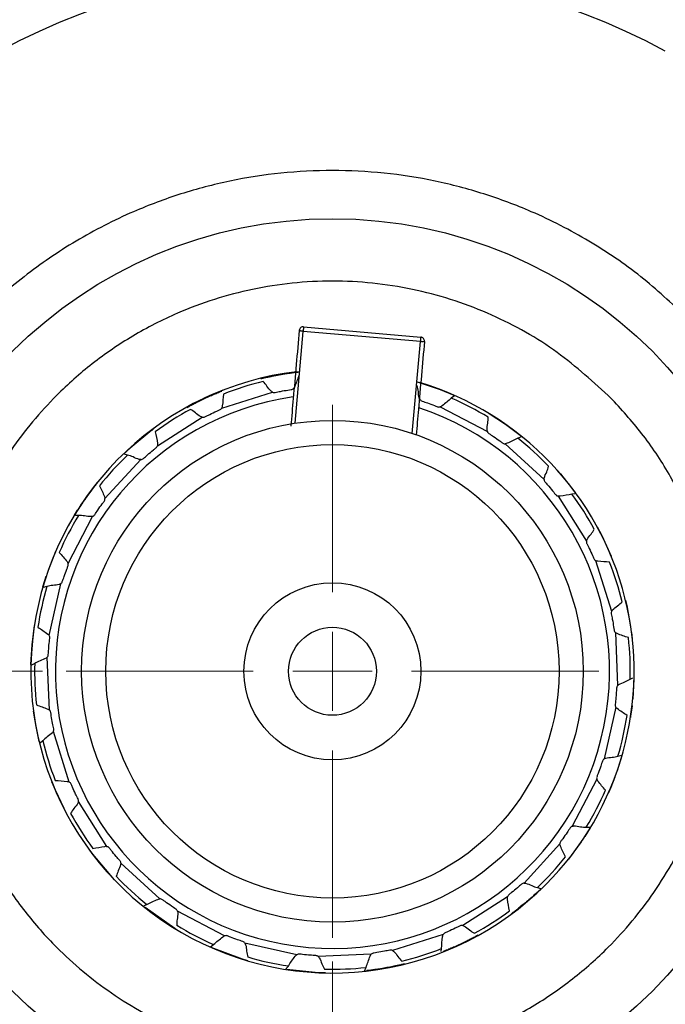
# Model space of a CAD drawing. Header units: inches. Extents: x 0.6 to 16.3, y 0.2 to 11.5.
# Tile 6 of 20: x 3.6 to 4.7, y 5.8 to 7.5. Entities that reach past the tile are written whole.
import ezdxf

# ---------------------------------------------------------------- set-up
doc = ezdxf.new("R2010")
doc.units = ezdxf.units.IN
doc.header["$MEASUREMENT"] = 0
doc.styles.add('SLDTEXTSTYLE0', font='TXT', dxfattribs={"width": 0.75})
doc.dimstyles.new('SLDDIMSTYLE4', dxfattribs={"dimtxt": 0.137795, "dimasz": 0.14, "dimexe": 0, "dimexo": 0.0625, "dimgap": 0.034449, "dimtad": 0, "dimtih": 1, "dimtoh": 1, "dimdec": 1, "dimlfac": 1.5, "dimrnd": 1e-09, "dimzin": 12, "dimdsep": 46, "dimtxsty": 'SLDTEXTSTYLE0', "dimblk1": 'CLOSED', "dimblk2": 'CLOSED', "dimsah": 1, "dimcen": 0.09, "dimadec": 0, "dimazin": 3, "dimtfac": 1, "dimtdec": 1, "dimtofl": 0, "dimtmove": 0, "dimatfit": 3, "dimldrblk": 'CLOSED', "dimfxl": 0, "dimfrac": 2, "dimtolj": 1, "dimtzin": 12, "dimarcsym": 0})
doc.dimstyles.new('SLDDIMSTYLE5', dxfattribs={"dimtxt": 0.137795, "dimasz": 0.14, "dimexe": 0, "dimexo": 0.0625, "dimgap": 0.034449, "dimtad": 0, "dimdec": 1, "dimlfac": 1.5, "dimrnd": 1e-09, "dimzin": 12, "dimdsep": 46, "dimtxsty": 'SLDTEXTSTYLE0', "dimblk1": 'CLOSED', "dimblk2": 'CLOSED', "dimsah": 1, "dimcen": 0.09, "dimadec": 0, "dimazin": 3, "dimtfac": 1, "dimtdec": 1, "dimtmove": 0, "dimatfit": 0, "dimldrblk": 'CLOSED', "dimfxl": 0, "dimfrac": 2, "dimtolj": 1, "dimtzin": 12, "dimarcsym": 0})
doc.dimstyles.new('SLDDIMSTYLE6', dxfattribs={"dimtxt": 0.137795, "dimasz": 0.14, "dimexe": 0, "dimexo": 0.0625, "dimgap": 0.034449, "dimtad": 0, "dimtih": 1, "dimtoh": 1, "dimdec": 1, "dimlfac": 1.5, "dimrnd": 1e-09, "dimzin": 12, "dimdsep": 46, "dimtxsty": 'SLDTEXTSTYLE0', "dimblk1": 'CLOSED', "dimblk2": 'CLOSED', "dimsah": 1, "dimcen": 0.09, "dimadec": 0, "dimazin": 3, "dimtfac": 1, "dimtofl": 0, "dimtmove": 0, "dimatfit": 3, "dimldrblk": 'CLOSED', "dimfxl": 0, "dimfrac": 2, "dimtolj": 1, "dimtzin": 12, "dimarcsym": 0})

# ---------------------------------------------------------------- blocks, each defined once
blk = doc.blocks.new('_Closed')
at = {"color": 0, "linetype": 'ByBlock', "lineweight": -2}
for p, q in [((-1, 0.166667), (0, 0)), ((-1, 0.166667), (-1, -0.166667)), ((0, 0), (-1, -0.166667)), ((0, 0), (-1, 0))]:
    blk.add_line(p, q, dxfattribs=at)
blk = doc.blocks.new('_D_6')
at = {"color": 7, "linetype": 'Continuous', "lineweight": 0}
for p, q in [((4.1181, 8.427), (1.1987, 8.427)), ((1.238, 8.427), (1.238, 6.7686)), ((1.0853, 6.7406), (1.0433, 6.7406)), ((1.0433, 6.7406), (1.0433, 6.5218)), ((1.3908, 6.7406), (1.4327, 6.7406)), ((1.4327, 6.7406), (1.4327, 6.5218)), ((1.0433, 6.5218), (1.0853, 6.5218)), ((1.4327, 6.5218), (1.3908, 6.5218)), ((1.238, 3.5573), (1.238, 6.3157)), ((3.7442, 3.5573), (1.1987, 3.5573))]:
    blk.add_line(p, q, dxfattribs=at)
at = {"color": 7, "linetype": 'Continuous', "lineweight": 18, "xscale": 0.14, "yscale": 0.14}
for p, rotation in [((1.238, 8.427), 90.0000000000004), ((1.238, 3.5573), 270.0000000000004)]:
    blk.add_blockref('_Closed', p, dxfattribs=dict(at, rotation=rotation))
at = {"color": 7, "linetype": 'Continuous', "lineweight": 18, "char_height": 0.1378, "attachment_point": 1, "style": 'SLDTEXTSTYLE0'}
for s, insert in [('186', (1.0853, 6.6995)), ('7.3', (1.1108, 6.4933))]:
    blk.add_mtext(s, dxfattribs=dict(at, insert=insert))
blk = doc.blocks.new('_D_7')
at = {"color": 7, "linetype": 'Continuous', "lineweight": 0}
for p, q in [((4.1575, 5.8928), (4.1575, 3.25)), ((4.9908, 3.7986), (4.9908, 3.25)), ((4.487, 3.4878), (4.4451, 3.4878)), ((4.4451, 3.4878), (4.4451, 3.2691)), ((4.6907, 3.4878), (4.7327, 3.4878)), ((4.7327, 3.4878), (4.7327, 3.2691)), ((4.1575, 3.2894), (3.9075, 3.2894)), ((4.9908, 3.2894), (5.2408, 3.2894)), ((4.4451, 3.2691), (4.487, 3.2691)), ((4.7327, 3.2691), (4.6907, 3.2691))]:
    blk.add_line(p, q, dxfattribs=at)
at = {"color": 7, "linetype": 'Continuous', "lineweight": 18, "xscale": 0.14, "yscale": 0.14}
blk.add_blockref('_Closed', (4.1575, 3.2894, 0.0387), dxfattribs=at)
at = {"color": 7, "linetype": 'Continuous', "lineweight": 18, "xscale": 0.14, "yscale": 0.14, "rotation": 180.0000000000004}
blk.add_blockref('_Closed', (4.9908, 3.2894, 0.0387), dxfattribs=at)
at = {"color": 7, "linetype": 'Continuous', "lineweight": 18, "char_height": 0.1378, "attachment_point": 1, "style": 'SLDTEXTSTYLE0'}
for s, insert in [('32', (4.487, 3.4467)), ('1.3', (4.4616, 3.2405))]:
    blk.add_mtext(s, dxfattribs=dict(at, insert=insert))
blk = doc.blocks.new('_D_10')
at = {"color": 7, "linetype": 'Continuous', "lineweight": 0}
for p, q in [((3.6767, 6.3737), (1.6711, 6.3737)), ((1.7105, 6.3737), (1.7105, 4.5087)), ((1.5578, 4.4807), (1.5158, 4.4807)), ((1.5158, 4.4807), (1.5158, 4.2619)), ((1.8632, 4.4807), (1.9052, 4.4807)), ((1.9052, 4.4807), (1.9052, 4.2619)), ((1.5158, 4.2619), (1.5578, 4.2619)), ((1.9052, 4.2619), (1.8632, 4.2619)), ((1.7105, 3.5573), (1.7105, 4.0558)), ((2.912, 3.5573), (1.6711, 3.5573))]:
    blk.add_line(p, q, dxfattribs=at)
at = {"color": 7, "linetype": 'Continuous', "lineweight": 18, "xscale": 0.14, "yscale": 0.14}
for p, rotation in [((1.7105, 6.3737, 0.0387), 90.0000000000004), ((1.7105, 3.5573, 0.0387), 270.0000000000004)]:
    blk.add_blockref('_Closed', p, dxfattribs=dict(at, rotation=rotation))
at = {"color": 7, "linetype": 'Continuous', "lineweight": 18, "char_height": 0.1378, "attachment_point": 1, "style": 'SLDTEXTSTYLE0'}
for s, insert in [('107', (1.5578, 4.4396)), ('4.2', (1.5832, 4.2334))]:
    blk.add_mtext(s, dxfattribs=dict(at, insert=insert))
blk = doc.blocks.new('SW_CENTERMARKSYMBOL_0')
at = {"color": 0, "linetype": 'Continuous', "lineweight": 18}
for p, q in [((0, 0.1312), (0, 0.4415)), ((0, 0), (0, 0.0656)), ((-0.1312, 0), (-0.4415, 0)), ((0, 0), (-0.0656, 0)), ((0, 0), (0, -0.0656)), ((0, 0), (0.0656, 0)), ((0.1312, 0), (0.4415, 0)), ((0, -0.1312), (0, -0.4415))]:
    blk.add_line(p, q, dxfattribs=at)

msp = doc.modelspace()

# ---------------------------------------------------------------- linework, layer by layer
at = {"color": 8, "linetype": 'Continuous', "lineweight": 25}
for p, q in [((4.0956, 6.7849), (4.109, 6.9371)), ((4.2899, 6.7679), (4.3032, 6.9201))]:
    msp.add_line(p, q, dxfattribs=at)
at = {"color": 7, "linetype": 'Continuous', "lineweight": 25}
for p, q in [((4.3032, 6.9201), (4.109, 6.9371)), ((4.1096, 6.9447), (4.3039, 6.9277)), ((3.974, 6.81), (4.0579, 6.8364)), ((4.3597, 6.8302), (4.3545, 6.8265)), ((4.3363, 6.812), (4.4143, 6.7713)), ((3.8673, 6.7476), (3.9415, 6.7949)), ((4.471, 6.7623), (4.465, 6.7601)), ((4.4436, 6.7508), (4.5085, 6.6913)), ((3.7804, 6.6598), (3.8399, 6.7246)), ((3.8178, 6.7321), (3.8129, 6.7334)), ((3.7403, 6.6491), (3.7673, 6.6862)), ((4.5315, 6.6639), (4.5787, 6.5896)), ((4.5593, 6.6678), (4.5545, 6.6673)), ((3.7192, 6.5524), (3.7599, 6.6304)), ((3.7299, 6.6327), (3.7349, 6.6406)), ((3.7366, 6.6319), (3.7313, 6.6319)), ((3.6866, 6.5413), (3.699, 6.5728)), ((4.5938, 6.5572), (4.6202, 6.4733)), ((3.6776, 6.5136), (3.683, 6.5311)), ((3.6841, 6.5142), (3.6779, 6.5125)), ((3.6879, 6.4329), (3.707, 6.5188)), ((3.6595, 6.4174), (3.6634, 6.4497)), ((4.6265, 6.438), (4.6303, 6.3501)), ((4.6533, 6.4378), (4.6545, 6.4274)), ((3.6577, 6.3847), (3.6595, 6.4174)), ((3.6886, 6.3093), (3.6848, 6.3972)), ((3.6639, 6.3868), (3.6583, 6.3837)), ((4.6512, 6.3605), (4.6556, 6.363)), ((4.6271, 6.3145), (4.6081, 6.2286)), ((3.7212, 6.1901), (3.6948, 6.2741)), ((3.6773, 6.2586), (3.6737, 6.2551)), ((4.6374, 6.2335), (4.6295, 6.2088)), ((4.6309, 6.2332), (4.6371, 6.2348)), ((4.5958, 6.1949), (4.5551, 6.1169)), ((3.7836, 6.0835), (3.7363, 6.1577)), ((4.5849, 6.1144), (4.5757, 6.0998)), ((4.5784, 6.1154), (4.5856, 6.1154)), ((4.5346, 6.0876), (4.4751, 6.0227)), ((3.8714, 5.9966), (3.8066, 6.056)), ((4.4973, 6.0153), (4.5025, 6.0138)), ((4.5036, 6.0129), (4.4976, 6.0072)), ((4.4477, 5.9997), (4.3735, 5.9525)), ((3.8454, 5.9855), (3.85, 5.9872)), ((3.9788, 5.9354), (3.9007, 5.976)), ((4.341, 5.9374), (4.2571, 5.9109)), ((3.9553, 5.9171), (3.9605, 5.9208)), ((4.0983, 5.9041), (4.0124, 5.9231)), ((4.3376, 5.9092), (4.3384, 5.9142)), ((4.2219, 5.9047), (4.134, 5.9009)), ((4.0803, 5.8804), (4.0844, 5.8853)), ((4.2106, 5.8772), (4.2133, 5.883))]:
    msp.add_line(p, q, dxfattribs=at)
at = {"color": 7, "linetype": 'Continuous', "lineweight": 25, "flags": 128}
for points in [[(4.0392, 6.8594), (4.0937, 6.8695), (4.1026, 6.8706)], [(4.2979, 6.8535), (4.3359, 6.8407), (4.359, 6.8312)], [(4.4173, 6.8008), (4.4444, 6.7831), (4.471, 6.7631)], [(3.8188, 6.7414), (3.819, 6.7415), (3.8614, 6.7765)], [(4.5193, 6.7187), (4.5356, 6.7007), (4.56, 6.6701)], [(4.5963, 6.6133), (4.6039, 6.5986), (4.6195, 6.5647)], [(4.6433, 6.4917), (4.6453, 6.483), (4.6519, 6.4479)], [(4.6573, 6.3621), (4.6573, 6.3607), (4.6553, 6.3277)], [(4.6542, 6.3167), (4.6519, 6.2994), (4.6516, 6.2973)], [(3.6713, 6.2576), (3.6639, 6.2946), (3.662, 6.3076)], [(3.7178, 6.1357), (3.6981, 6.1766), (3.6924, 6.1903)], [(4.6256, 6.1982), (4.6188, 6.181), (4.6151, 6.1724)], [(4.5698, 6.0909), (4.5579, 6.0743), (4.5489, 6.0626)], [(3.7961, 6.0283), (3.76, 6.0705), (3.7539, 6.0787)], [(4.4901, 6.0004), (4.4728, 5.9857), (4.4536, 5.9708)], [(3.8977, 5.9465), (3.8964, 5.9474), (3.8468, 5.982)], [(4.3988, 5.9359), (4.3686, 5.9205), (4.341, 5.9087)], [(4.0171, 5.8939), (4.0082, 5.8966), (3.9564, 5.916)], [(4.1461, 5.8739), (4.1291, 5.8746), (4.0819, 5.8795)], [(4.2771, 5.8883), (4.2517, 5.8827), (4.2125, 5.8768)]]:
    msp.add_lwpolyline(points, dxfattribs=at)
at = {"color": 7, "linetype": 'Continuous', "lineweight": 25}
for radius in [1.9709, 0.75, 0.4158, 0.3758, 0.1467, 0.0729]:
    msp.add_circle((4.1575, 6.3737), radius, dxfattribs=at)
for radius, start, end in [(1.1667, 61.7708, 118.2292), (0.5, 96.8368, 315), (0.4938, 103.4707, 111.4894), (0.4999, 111.3208, 118.7279), (0.5, 315, 73.1492), (0.4593, 98.1638, 71.8649), (0.4938, 58.4707, 66.4894), (0.4938, 118.4707, 126.4894), (0.4938, 43.4707, 51.4894), (0.4938, 133.4707, 141.4894), (0.4938, 28.4707, 36.4894), (0.4938, 148.4707, 156.4894), (0.4938, 13.4707, 21.4894), (0.4938, 163.4707, 171.4894), (0.4938, 358.4707, 6.4894), (0.4938, 178.4707, 186.4894), (0.4938, 343.4707, 351.4894), (0.4938, 193.4707, 201.4894), (0.4938, 328.4707, 336.4894), (0.4938, 208.4707, 216.4894), (0.4938, 313.4707, 321.4894), (0.4938, 223.4707, 231.4894), (0.4938, 298.4707, 306.4894), (0.4938, 238.4707, 246.4894), (0.4938, 283.4707, 291.4894), (0.4938, 253.4707, 261.4894), (0.4938, 268.4707, 276.4894)]:
    msp.add_arc((4.1575, 6.3737), radius, start, end, dxfattribs=at)
for points, knots in [([(2.5774, 6.3737), (2.5784, 6.414), (2.5803, 6.4937), (2.5959, 6.6162), (2.6207, 6.7375), (2.656, 6.8584), (2.6974, 6.9685), (2.7437, 7.0697), (2.7926, 7.1606), (2.8447, 7.2447), (2.9016, 7.3256), (2.966, 7.4064), (3.0321, 7.479), (3.0962, 7.5414), (3.1545, 7.5929), (3.215, 7.6412), (3.2747, 7.684), (3.3315, 7.7209), (3.3843, 7.752), (3.4369, 7.7803), (3.4921, 7.8071), (3.5604, 7.8368), (3.6455, 7.8685), (3.7444, 7.898), (3.849, 7.9217), (3.9527, 7.9379), (4.0555, 7.9473), (4.1559, 7.9503), (4.2564, 7.9472), (4.3592, 7.9376), (4.4606, 7.9216), (4.5623, 7.8989), (4.6615, 7.87), (4.7639, 7.8326), (4.8621, 7.7888), (4.9533, 7.7398), (5.0185, 7.6992), (5.0638, 7.6681), (5.0944, 7.6459), (5.1261, 7.6218), (5.1555, 7.598), (5.1835, 7.5743), (5.2108, 7.5501), (5.2408, 7.5221), (5.2766, 7.4868), (5.3126, 7.4486), (5.3444, 7.4125), (5.3682, 7.3841), (5.3909, 7.3558), (5.4152, 7.324), (5.4404, 7.2891), (5.4644, 7.2541), (5.4896, 7.2151), (5.5162, 7.1713), (5.543, 7.1234), (5.568, 7.0751), (5.5913, 7.0263), (5.6156, 6.971), (5.6413, 6.9055), (5.6682, 6.8261), (5.6943, 6.732), (5.7118, 6.6487), (5.7218, 6.5849), (5.726, 6.5527), (5.7295, 6.5216), (5.7327, 6.4879), (5.7354, 6.448), (5.7369, 6.4106), (5.7376, 6.3675), (5.7369, 6.3176), (5.7339, 6.2608), (5.7299, 6.2173), (5.7264, 6.187), (5.724, 6.1689), (5.7214, 6.15), (5.7183, 6.1304), (5.715, 6.1102), (5.7111, 6.0893), (5.7073, 6.0695), (5.7024, 6.0464), (5.6954, 6.0157), (5.6842, 5.9713), (5.6704, 5.9232), (5.6555, 5.8773), (5.642, 5.8392), (5.6288, 5.8047), (5.6051, 5.7462), (5.5677, 5.6652), (5.5128, 5.5657), (5.4668, 5.4942), (5.433, 5.4463), (5.4118, 5.4175), (5.3886, 5.3875), (5.3633, 5.3564), (5.3359, 5.3244), (5.3063, 5.2916), (5.2724, 5.2562), (5.2374, 5.2218), (5.2045, 5.1916), (5.1797, 5.1699), (5.1549, 5.149), (5.1279, 5.1271), (5.0959, 5.1027), (5.0656, 5.0807), (5.0348, 5.0594), (4.9997, 5.0365), (4.9561, 5.0099), (4.9019, 4.9795), (4.8365, 4.9465), (4.7562, 4.9109), (4.6681, 4.8779), (4.58, 4.8512), (4.5015, 4.8318), (4.4252, 4.8167), (4.3442, 4.8048), (4.2541, 4.7964), (4.1796, 4.7938), (4.1247, 4.7943), (4.0936, 4.7952), (4.0669, 4.7965), (4.0408, 4.7981), (4.021, 4.7997), (4.0077, 4.8009), (4.0042, 4.8012), (4.0032, 4.8013), (4.0028, 4.8014), (4.0027, 4.8014), (4.0027, 4.8014), (4.0027, 4.8014), (3.975, 4.8041), (3.9238, 4.8104), (3.8588, 4.8217), (3.8045, 4.8333), (3.7542, 4.8457), (3.7077, 4.8589), (3.6686, 4.8713), (3.6405, 4.8808), (3.6163, 4.8895), (3.5918, 4.8987), (3.5726, 4.9063), (3.5488, 4.916), (3.5189, 4.9288), (3.4766, 4.9481), (3.4307, 4.971), (3.3856, 4.9954), (3.3413, 5.021), (3.3029, 5.045), (3.2714, 5.0659), (3.2421, 5.0861), (3.2061, 5.1121), (3.1651, 5.144), (3.1256, 5.1769), (3.0927, 5.2061), (3.065, 5.232), (3.0302, 5.2661), (2.9806, 5.3181), (2.9213, 5.3882), (2.8679, 5.46), (2.8235, 5.5265), (2.7823, 5.5947), (2.7389, 5.676), (2.7016, 5.7579), (2.673, 5.8314), (2.6529, 5.8902), (2.6359, 5.9465), (2.6208, 6.0045), (2.6098, 6.0546), (2.602, 6.0963), (2.596, 6.1316), (2.5901, 6.1732), (2.5849, 6.2183), (2.5813, 6.2621), (2.5791, 6.2999), (2.5779, 6.3324), (2.5775, 6.3549), (2.5774, 6.3682), (2.5774, 6.3721), (2.5774, 6.3733), (2.5774, 6.3737)], [0, 0, 0, 0, 0.012193, 0.024121, 0.037284, 0.049615, 0.062185, 0.072849, 0.083252, 0.093395, 0.102764, 0.113172, 0.124624, 0.132428, 0.140235, 0.148144, 0.155854, 0.162457, 0.168604, 0.174392, 0.180532, 0.187162, 0.19692, 0.207981, 0.218382, 0.229318, 0.239723, 0.249597, 0.259694, 0.270101, 0.280819, 0.290725, 0.301626, 0.312031, 0.323702, 0.334131, 0.343313, 0.34693, 0.350745, 0.354759, 0.358971, 0.362191, 0.36587, 0.370009, 0.374606, 0.381063, 0.385902, 0.389124, 0.392288, 0.396884, 0.401227, 0.405315, 0.409705, 0.415281, 0.420814, 0.426305, 0.431753, 0.43716, 0.444584, 0.453033, 0.462509, 0.47411, 0.478764, 0.482041, 0.483941, 0.488216, 0.492279, 0.496055, 0.499542, 0.505307, 0.511136, 0.51675, 0.518523, 0.520369, 0.52229, 0.524285, 0.526353, 0.528496, 0.530713, 0.532456, 0.535637, 0.540255, 0.546308, 0.550757, 0.554843, 0.558565, 0.561924, 0.573933, 0.585545, 0.596249, 0.59965, 0.603262, 0.607086, 0.611122, 0.61537, 0.619831, 0.624503, 0.630184, 0.634687, 0.63801, 0.640155, 0.644488, 0.648543, 0.65232, 0.65582, 0.659858, 0.66501, 0.671277, 0.678658, 0.687153, 0.697835, 0.707113, 0.714989, 0.722282, 0.730627, 0.739747, 0.749643, 0.753184, 0.756354, 0.759048, 0.761266, 0.764275, 0.765066, 0.765283, 0.765347, 0.765381, 0.765383, 0.765384, 0.765385, 0.765385, 0.773799, 0.780973, 0.785369, 0.790585, 0.796629, 0.799994, 0.803, 0.805595, 0.807778, 0.810911, 0.81186, 0.815558, 0.820744, 0.82592, 0.831086, 0.836243, 0.841389, 0.844791, 0.847683, 0.852159, 0.85822, 0.863378, 0.86772, 0.871545, 0.874853, 0.882448, 0.893258, 0.902612, 0.909514, 0.917439, 0.92672, 0.937357, 0.944653, 0.950578, 0.956157, 0.96243, 0.968703, 0.971678, 0.975281, 0.979517, 0.984386, 0.989013, 0.992833, 0.995842, 0.998834, 0.999645, 0.99988, 1, 1, 1, 1]), ([(5.1444, 7.3904), (5.1041, 7.4276), (5.0183, 7.5069), (4.8683, 7.605), (4.7018, 7.6877), (4.5256, 7.7474), (4.3431, 7.7837), (4.1575, 7.7958), (3.9719, 7.7837), (3.7894, 7.7474), (3.6132, 7.6876), (3.4467, 7.6051), (3.2947, 7.5054), (3.2072, 7.4244), (3.1651, 7.3855)], [0, 0, 0, 0, 0.075009, 0.159671, 0.244333, 0.328995, 0.413657, 0.498319, 0.582981, 0.667643, 0.752305, 0.836968, 0.92163, 1, 1, 1, 1]), ([(4.7444, 6.9606), (4.7674, 6.9359), (4.8142, 6.8857), (4.8727, 6.799), (4.9178, 6.7112), (4.95, 6.6252), (4.9714, 6.5435), (4.9846, 6.4593), (4.989, 6.3737), (4.9846, 6.288), (4.9714, 6.2039), (4.95, 6.1221), (4.9178, 6.0361), (4.8728, 5.9482), (4.8138, 5.862), (4.7459, 5.7853), (4.6691, 5.7174), (4.5829, 5.6584), (4.495, 5.6134), (4.4091, 5.5812), (4.3273, 5.5598), (4.2432, 5.5466), (4.1575, 5.5422), (4.0719, 5.5466), (3.9877, 5.5598), (3.9059, 5.5812), (3.82, 5.6134), (3.7321, 5.6584), (3.6459, 5.7174), (3.5692, 5.7853), (3.5013, 5.862), (3.4422, 5.9482), (3.3972, 6.0361), (3.3651, 6.1221), (3.3436, 6.2039), (3.3304, 6.288), (3.3261, 6.3737), (3.3304, 6.4593), (3.3436, 6.5435), (3.3651, 6.6252), (3.3972, 6.7112), (3.4422, 6.7991), (3.5013, 6.8853), (3.5692, 6.962), (3.6459, 7.0299), (3.7321, 7.089), (3.82, 7.1339), (3.9059, 7.1661), (3.9877, 7.1876), (4.0719, 7.2007), (4.1575, 7.2051), (4.2432, 7.2007), (4.3273, 7.1876), (4.4091, 7.1661), (4.4951, 7.134), (4.5828, 7.0889), (4.6695, 7.0303), (4.7197, 6.9836), (4.7444, 6.9606)], [0, 0, 0, 0, 0.019408, 0.039416, 0.059988, 0.076068, 0.092152, 0.108574, 0.125, 0.141423, 0.157848, 0.173929, 0.190012, 0.210582, 0.230591, 0.25, 0.269406, 0.289416, 0.309988, 0.326068, 0.342152, 0.358574, 0.375, 0.391423, 0.407848, 0.423929, 0.440012, 0.460582, 0.480591, 0.5, 0.519406, 0.539416, 0.559988, 0.576068, 0.592152, 0.608574, 0.625, 0.641423, 0.657848, 0.673929, 0.690012, 0.710582, 0.730591, 0.75, 0.769406, 0.789416, 0.809988, 0.826068, 0.842152, 0.858574, 0.875, 0.891423, 0.907848, 0.923929, 0.940012, 0.960582, 0.980593, 1, 1, 1, 1]), ([(4.6148, 6.8309), (4.6327, 6.8117), (4.6691, 6.7726), (4.7147, 6.705), (4.7499, 6.6367), (4.7749, 6.5697), (4.7916, 6.506), (4.8019, 6.4404), (4.8065, 6.3515), (4.7973, 6.2628), (4.7749, 6.1777), (4.745, 6.0977), (4.6948, 6.007), (4.6257, 5.924), (4.5561, 5.8624), (4.489, 5.8164), (4.4205, 5.7813), (4.3535, 5.7563), (4.2898, 5.7395), (4.2242, 5.7293), (4.1354, 5.7247), (4.0467, 5.7339), (3.9615, 5.7563), (3.8815, 5.7862), (3.7908, 5.8363), (3.7078, 5.9054), (3.6462, 5.975), (3.6002, 6.0422), (3.5652, 6.1107), (3.5401, 6.1777), (3.5234, 6.2414), (3.5131, 6.3069), (3.5086, 6.3958), (3.5177, 6.4845), (3.5401, 6.5697), (3.57, 6.6497), (3.6202, 6.7403), (3.6893, 6.8234), (3.7589, 6.885), (3.8261, 6.931), (3.8945, 6.966), (3.9615, 6.9911), (4.0252, 7.0078), (4.0908, 7.0181), (4.1797, 7.0226), (4.2683, 7.0134), (4.3535, 6.9911), (4.4334, 6.961), (4.5249, 6.9117), (4.5854, 6.8573), (4.6148, 6.8309)], [0, 0, 0, 0, 0.019414, 0.039433, 0.06001, 0.0761, 0.092186, 0.108618, 0.125047, 0.157864, 0.173953, 0.190039, 0.220892, 0.25, 0.269416, 0.289433, 0.31001, 0.3261, 0.342186, 0.358618, 0.375047, 0.407864, 0.423953, 0.440039, 0.470892, 0.5, 0.519416, 0.539433, 0.56001, 0.5761, 0.592186, 0.608618, 0.625047, 0.657864, 0.673953, 0.690039, 0.720892, 0.75, 0.769416, 0.789433, 0.81001, 0.8261, 0.842186, 0.858618, 0.875047, 0.907864, 0.923953, 0.940039, 0.970892, 1, 1, 1, 1]), ([(4.1024, 6.9387), (4.1008, 6.9197), (4.0974, 6.8811), (4.0926, 6.8274), (4.0898, 6.7953), (4.0885, 6.7802)], [0, 0, 0, 0, 0.3397325, 0.691585, 1, 1, 1, 1]), ([(4.31, 6.9204), (4.3083, 6.9015), (4.3049, 6.8628), (4.3003, 6.8104), (4.2976, 6.7795), (4.2964, 6.7656)], [0, 0, 0, 0, 0.348246, 0.708917, 1, 1, 1, 1]), ([(4.0382, 6.8585), (4.0386, 6.8586), (4.0396, 6.8589), (4.0444, 6.86), (4.0482, 6.8609), (4.0504, 6.8614), (4.0519, 6.8617), (4.0543, 6.8622), (4.0558, 6.8625), (4.0584, 6.8631), (4.0673, 6.8648), (4.0766, 6.8665), (4.0852, 6.8677), (4.0875, 6.8681), (4.0893, 6.8683), (4.0929, 6.8688), (4.0963, 6.8692), (4.0991, 6.8696), (4.1006, 6.8697)], [0, 0, 0, 0, 0.173338, 0.34648, 0.410626, 0.454363, 0.498288, 0.512554, 0.520948, 0.529424, 0.557956, 0.671948, 0.691388, 0.700594, 0.714053, 0.740349, 0.864485, 1, 1, 1, 1]), ([(4.0579, 6.8364), (4.0572, 6.8369), (4.0534, 6.8395), (4.0494, 6.8465), (4.0447, 6.8515), (4.0425, 6.8539)], [0, 0, 0, 0, 0.11612, 0.579869, 1, 1, 1, 1]), ([(4.1017, 6.8643), (4.0997, 6.8581), (4.0973, 6.8509), (4.0941, 6.8437), (4.0933, 6.8428), (4.0932, 6.8426)], [0, 0, 0, 0, 0.846139, 0.969783, 1, 1, 1, 1]), ([(3.9168, 6.8111), (3.9172, 6.8114), (3.918, 6.8118), (3.9224, 6.8142), (3.9259, 6.816), (3.9279, 6.8171), (3.9292, 6.8177), (3.9313, 6.8188), (3.9327, 6.8195), (3.9351, 6.8207), (3.9432, 6.8247), (3.9518, 6.8287), (3.9598, 6.8322), (3.9619, 6.8331), (3.9636, 6.8338), (3.9669, 6.8352), (3.9701, 6.8365), (3.9727, 6.8375), (3.9741, 6.8381)], [0, 0, 0, 0, 0.173338, 0.34648, 0.410626, 0.454363, 0.498288, 0.512554, 0.520948, 0.529424, 0.557956, 0.671948, 0.691388, 0.700594, 0.714053, 0.740349, 0.864485, 1, 1, 1, 1]), ([(4.0579, 6.8364), (4.0586, 6.8361), (4.06, 6.8356), (4.0647, 6.8361), (4.0724, 6.838), (4.0814, 6.8395), (4.088, 6.8403), (4.0914, 6.841), (4.0926, 6.8421), (4.0932, 6.8426)], [0, 0, 0, 0, 0.061971, 0.124045, 0.376428, 0.724814, 0.870538, 0.936553, 1, 1, 1, 1]), ([(4.3026, 6.8242), (4.3022, 6.825), (4.3003, 6.8291), (4.3003, 6.8372), (4.2988, 6.8439), (4.298, 6.8471)], [0, 0, 0, 0, 0.1161204, 0.5798694, 1, 1, 1, 1]), ([(3.9766, 6.8332), (3.9762, 6.8266), (3.9758, 6.8191), (3.9746, 6.8113), (3.9741, 6.8102), (3.974, 6.81)], [0, 0, 0, 0, 0.846139, 0.969783, 1, 1, 1, 1]), ([(4.3026, 6.8242), (4.3031, 6.8236), (4.304, 6.8224), (4.3083, 6.8206), (4.3159, 6.8183), (4.3245, 6.8151), (4.3307, 6.8125), (4.3339, 6.8115), (4.3355, 6.8118), (4.3363, 6.812)], [0, 0, 0, 0, 0.061971, 0.124045, 0.376428, 0.724814, 0.870538, 0.936553, 1, 1, 1, 1]), ([(4.3545, 6.8265), (4.3496, 6.8221), (4.344, 6.8171), (4.3376, 6.8124), (4.3365, 6.812), (4.3363, 6.812)], [0, 0, 0, 0, 0.846139, 0.969783, 1, 1, 1, 1]), ([(3.9415, 6.7949), (3.9407, 6.7952), (3.9364, 6.7967), (3.9307, 6.8024), (3.9249, 6.806), (3.9221, 6.8078)], [0, 0, 0, 0, 0.11612, 0.579869, 1, 1, 1, 1]), ([(3.9415, 6.7949), (3.9423, 6.7948), (3.9438, 6.7946), (3.9481, 6.7963), (3.9551, 6.8001), (3.9634, 6.8039), (3.9696, 6.8065), (3.9727, 6.808), (3.9736, 6.8093), (3.974, 6.81)], [0, 0, 0, 0, 0.061971, 0.124045, 0.376428, 0.724814, 0.870538, 0.936553, 1, 1, 1, 1]), ([(4.4143, 6.7713), (4.4141, 6.7722), (4.4133, 6.7767), (4.4154, 6.7844), (4.4156, 6.7913), (4.4158, 6.7946)], [0, 0, 0, 0, 0.11612, 0.579869, 1, 1, 1, 1]), ([(3.8143, 6.7364), (3.8153, 6.7373), (3.8167, 6.7387), (3.8193, 6.741), (3.8209, 6.7425), (3.822, 6.7435), (3.8238, 6.7451), (3.825, 6.7462), (3.827, 6.748), (3.8338, 6.7539), (3.841, 6.76), (3.8479, 6.7654), (3.8496, 6.7668), (3.8511, 6.768), (3.8539, 6.7701), (3.8567, 6.7722), (3.859, 6.7739), (3.8601, 6.7748)], [0, 0, 0, 0, 0.170338, 0.251773, 0.307298, 0.363062, 0.381173, 0.39183, 0.402591, 0.438812, 0.583528, 0.608209, 0.619896, 0.636982, 0.670365, 0.82796, 1, 1, 1, 1]), ([(3.8638, 6.7707), (3.8652, 6.7643), (3.8667, 6.7569), (3.8676, 6.749), (3.8674, 6.7478), (3.8673, 6.7476)], [0, 0, 0, 0, 0.846139, 0.969783, 1, 1, 1, 1]), ([(4.4143, 6.7713), (4.4146, 6.7706), (4.4152, 6.7692), (4.4189, 6.7663), (4.4256, 6.7622), (4.433, 6.7569), (4.4384, 6.7528), (4.4412, 6.7509), (4.4428, 6.7508), (4.4436, 6.7508)], [0, 0, 0, 0, 0.061971, 0.124045, 0.376428, 0.724814, 0.870538, 0.936553, 1, 1, 1, 1]), ([(4.465, 6.7601), (4.4591, 6.7571), (4.4524, 6.7537), (4.445, 6.7508), (4.4438, 6.7508), (4.4436, 6.7508)], [0, 0, 0, 0, 0.846139, 0.969783, 1, 1, 1, 1]), ([(3.8399, 6.7246), (3.8406, 6.7247), (3.8422, 6.7249), (3.8459, 6.7277), (3.8517, 6.7332), (3.8587, 6.739), (3.864, 6.7431), (3.8666, 6.7454), (3.8671, 6.7469), (3.8673, 6.7476)], [0, 0, 0, 0, 0.061971, 0.124045, 0.376428, 0.724814, 0.870538, 0.936553, 1, 1, 1, 1]), ([(3.8399, 6.7246), (3.839, 6.7247), (3.8345, 6.7251), (3.8275, 6.7291), (3.8209, 6.7311), (3.8178, 6.7321)], [0, 0, 0, 0, 0.11612, 0.579869, 1, 1, 1, 1]), ([(4.5085, 6.6913), (4.5085, 6.6922), (4.5089, 6.6967), (4.513, 6.7037), (4.515, 6.7103), (4.5159, 6.7134)], [0, 0, 0, 0, 0.11612, 0.579869, 1, 1, 1, 1]), ([(4.5085, 6.6913), (4.5086, 6.6905), (4.5088, 6.689), (4.5116, 6.6853), (4.517, 6.6795), (4.5228, 6.6725), (4.5269, 6.6672), (4.5292, 6.6646), (4.5307, 6.6641), (4.5315, 6.6639)], [0, 0, 0, 0, 0.061971, 0.124045, 0.376428, 0.724814, 0.870538, 0.936553, 1, 1, 1, 1]), ([(3.7321, 6.6352), (3.7328, 6.6363), (3.7339, 6.638), (3.7357, 6.6409), (3.7369, 6.6428), (3.7377, 6.6441), (3.7391, 6.6461), (3.7399, 6.6474), (3.7414, 6.6497), (3.7464, 6.6572), (3.7518, 6.6649), (3.757, 6.6719), (3.7584, 6.6737), (3.7595, 6.6752), (3.7617, 6.6781), (3.7638, 6.6808), (3.7655, 6.683), (3.7665, 6.6842)], [0, 0, 0, 0, 0.170338, 0.251773, 0.307298, 0.363062, 0.381173, 0.39183, 0.402591, 0.438812, 0.583528, 0.608209, 0.619896, 0.636982, 0.670365, 0.82796, 1, 1, 1, 1]), ([(3.7711, 6.6812), (3.7741, 6.6753), (3.7775, 6.6686), (3.7803, 6.6612), (3.7804, 6.66), (3.7804, 6.6598)], [0, 0, 0, 0, 0.8461392, 0.9697827, 1, 1, 1, 1]), ([(3.7599, 6.6304), (3.7606, 6.6307), (3.762, 6.6314), (3.7649, 6.635), (3.769, 6.6418), (3.7743, 6.6492), (3.7784, 6.6545), (3.7803, 6.6574), (3.7804, 6.659), (3.7804, 6.6598)], [0, 0, 0, 0, 0.061971, 0.124045, 0.376428, 0.724814, 0.870538, 0.936553, 1, 1, 1, 1]), ([(4.5545, 6.6673), (4.5481, 6.666), (4.5407, 6.6644), (4.5329, 6.6636), (4.5317, 6.6638), (4.5315, 6.6639)], [0, 0, 0, 0, 0.8461392, 0.9697827, 1, 1, 1, 1]), ([(3.7599, 6.6304), (3.759, 6.6303), (3.7545, 6.6295), (3.7467, 6.6316), (3.7399, 6.6318), (3.7366, 6.6319)], [0, 0, 0, 0, 0.11612, 0.579869, 1, 1, 1, 1]), ([(4.5787, 6.5896), (4.579, 6.5905), (4.5806, 6.5948), (4.5863, 6.6005), (4.5899, 6.6063), (4.5916, 6.6091)], [0, 0, 0, 0, 0.1161204, 0.5798694, 1, 1, 1, 1]), ([(4.5787, 6.5896), (4.5786, 6.5889), (4.5784, 6.5874), (4.5802, 6.583), (4.584, 6.5761), (4.5877, 6.5678), (4.5903, 6.5616), (4.5918, 6.5585), (4.5932, 6.5576), (4.5938, 6.5572)], [0, 0, 0, 0, 0.061971, 0.124045, 0.376428, 0.724814, 0.870538, 0.936553, 1, 1, 1, 1]), ([(3.7047, 6.5707), (3.7091, 6.5658), (3.7141, 6.5602), (3.7188, 6.5538), (3.7192, 6.5526), (3.7192, 6.5524)], [0, 0, 0, 0, 0.846139, 0.969783, 1, 1, 1, 1]), ([(3.707, 6.5188), (3.7076, 6.5193), (3.7088, 6.5202), (3.7106, 6.5245), (3.7129, 6.5321), (3.7161, 6.5406), (3.7186, 6.5468), (3.7197, 6.5501), (3.7194, 6.5516), (3.7192, 6.5524)], [0, 0, 0, 0, 0.061971, 0.124045, 0.376428, 0.724814, 0.870538, 0.936553, 1, 1, 1, 1]), ([(4.617, 6.5546), (4.6105, 6.5549), (4.6029, 6.5553), (4.5951, 6.5565), (4.594, 6.5571), (4.5938, 6.5572)], [0, 0, 0, 0, 0.846139, 0.969783, 1, 1, 1, 1]), ([(3.707, 6.5188), (3.7061, 6.5184), (3.702, 6.5165), (3.694, 6.5165), (3.6873, 6.5149), (3.6841, 6.5142)], [0, 0, 0, 0, 0.11612, 0.579869, 1, 1, 1, 1]), ([(4.6202, 6.4733), (4.6208, 6.474), (4.6234, 6.4777), (4.6303, 6.4818), (4.6354, 6.4865), (4.6378, 6.4887)], [0, 0, 0, 0, 0.11612, 0.579869, 1, 1, 1, 1]), ([(4.6202, 6.4733), (4.62, 6.4726), (4.6194, 6.4711), (4.62, 6.4665), (4.6218, 6.4588), (4.6233, 6.4498), (4.6242, 6.4431), (4.6249, 6.4398), (4.6259, 6.4386), (4.6265, 6.438)], [0, 0, 0, 0, 0.061971, 0.124045, 0.376428, 0.724814, 0.870538, 0.936553, 1, 1, 1, 1]), ([(3.6691, 6.4468), (3.6746, 6.4432), (3.6809, 6.439), (3.6871, 6.4341), (3.6878, 6.4331), (3.6879, 6.4329)], [0, 0, 0, 0, 0.846139, 0.969783, 1, 1, 1, 1]), ([(3.6848, 6.3972), (3.6852, 6.3978), (3.6861, 6.3991), (3.6868, 6.4037), (3.687, 6.4116), (3.6879, 6.4207), (3.6888, 6.4273), (3.689, 6.4308), (3.6882, 6.4322), (3.6879, 6.4329)], [0, 0, 0, 0, 0.061971, 0.124045, 0.376428, 0.724814, 0.870538, 0.936553, 1, 1, 1, 1]), ([(4.6482, 6.4295), (4.6419, 6.4315), (4.6348, 6.4339), (4.6275, 6.4371), (4.6266, 6.4379), (4.6265, 6.438)], [0, 0, 0, 0, 0.846139, 0.969783, 1, 1, 1, 1]), ([(3.6848, 6.3972), (3.6841, 6.3966), (3.6806, 6.3937), (3.6728, 6.3916), (3.6667, 6.3884), (3.6639, 6.3868)], [0, 0, 0, 0, 0.1161204, 0.5798694, 1, 1, 1, 1]), ([(4.6303, 6.3501), (4.6298, 6.3495), (4.6289, 6.3483), (4.6282, 6.3437), (4.628, 6.3357), (4.6271, 6.3267), (4.6263, 6.32), (4.6261, 6.3166), (4.6268, 6.3152), (4.6271, 6.3145)], [0, 0, 0, 0, 0.061971, 0.124045, 0.376428, 0.724814, 0.870538, 0.936553, 1, 1, 1, 1]), ([(4.6303, 6.3501), (4.631, 6.3507), (4.6344, 6.3536), (4.6422, 6.3557), (4.6483, 6.3589), (4.6512, 6.3605)], [0, 0, 0, 0, 0.11612, 0.579869, 1, 1, 1, 1]), ([(3.6668, 6.3179), (3.6731, 6.3158), (3.6802, 6.3135), (3.6875, 6.3103), (3.6884, 6.3095), (3.6886, 6.3093)], [0, 0, 0, 0, 0.846139, 0.969783, 1, 1, 1, 1]), ([(3.6948, 6.2741), (3.6951, 6.2748), (3.6956, 6.2762), (3.6951, 6.2808), (3.6932, 6.2886), (3.6917, 6.2975), (3.6908, 6.3042), (3.6901, 6.3075), (3.6891, 6.3087), (3.6886, 6.3093)], [0, 0, 0, 0, 0.061971, 0.124045, 0.376428, 0.724814, 0.870538, 0.936553, 1, 1, 1, 1]), ([(4.6459, 6.3006), (4.6404, 6.3042), (4.6341, 6.3083), (4.6279, 6.3132), (4.6273, 6.3143), (4.6271, 6.3145)], [0, 0, 0, 0, 0.846139, 0.969783, 1, 1, 1, 1]), ([(3.6948, 6.2741), (3.6943, 6.2733), (3.6917, 6.2696), (3.6847, 6.2656), (3.6797, 6.2609), (3.6773, 6.2586)], [0, 0, 0, 0, 0.1161204, 0.5798694, 1, 1, 1, 1]), ([(4.6081, 6.2286), (4.6075, 6.2281), (4.6063, 6.2271), (4.6044, 6.2229), (4.6022, 6.2152), (4.599, 6.2067), (4.5964, 6.2005), (4.5953, 6.1973), (4.5956, 6.1957), (4.5958, 6.1949)], [0, 0, 0, 0, 0.061971, 0.124045, 0.376428, 0.724814, 0.870538, 0.936553, 1, 1, 1, 1]), ([(4.6081, 6.2286), (4.6089, 6.2289), (4.613, 6.2309), (4.621, 6.2309), (4.6277, 6.2324), (4.6309, 6.2332)], [0, 0, 0, 0, 0.11612, 0.579869, 1, 1, 1, 1]), ([(3.698, 6.1928), (3.7046, 6.1924), (3.7121, 6.192), (3.7199, 6.1908), (3.721, 6.1903), (3.7212, 6.1901)], [0, 0, 0, 0, 0.846139, 0.969783, 1, 1, 1, 1]), ([(3.7363, 6.1577), (3.7364, 6.1585), (3.7366, 6.16), (3.7348, 6.1643), (3.7311, 6.1713), (3.7273, 6.1796), (3.7247, 6.1858), (3.7232, 6.1888), (3.7219, 6.1897), (3.7212, 6.1901)], [0, 0, 0, 0, 0.061971, 0.124045, 0.376428, 0.724814, 0.870538, 0.936553, 1, 1, 1, 1]), ([(4.6104, 6.1767), (4.606, 6.1816), (4.6009, 6.1872), (4.5962, 6.1936), (4.5959, 6.1947), (4.5958, 6.1949)], [0, 0, 0, 0, 0.8461392, 0.9697827, 1, 1, 1, 1]), ([(3.7363, 6.1577), (3.736, 6.1568), (3.7345, 6.1526), (3.7288, 6.1469), (3.7251, 6.141), (3.7234, 6.1383)], [0, 0, 0, 0, 0.11612, 0.579869, 1, 1, 1, 1]), ([(4.5551, 6.1169), (4.5544, 6.1166), (4.553, 6.116), (4.5502, 6.1123), (4.546, 6.1056), (4.5407, 6.0981), (4.5366, 6.0928), (4.5347, 6.09), (4.5347, 6.0884), (4.5346, 6.0876)], [0, 0, 0, 0, 0.061971, 0.124045, 0.376428, 0.724814, 0.870538, 0.936553, 1, 1, 1, 1]), ([(4.5551, 6.1169), (4.556, 6.1171), (4.5605, 6.1179), (4.5683, 6.1158), (4.5752, 6.1155), (4.5784, 6.1154)], [0, 0, 0, 0, 0.1161204, 0.5798694, 1, 1, 1, 1]), ([(4.5439, 6.0662), (4.541, 6.072), (4.5376, 6.0788), (4.5347, 6.0861), (4.5346, 6.0873), (4.5346, 6.0876)], [0, 0, 0, 0, 0.846139, 0.969783, 1, 1, 1, 1]), ([(3.7605, 6.08), (3.7669, 6.0813), (3.7743, 6.0829), (3.7822, 6.0838), (3.7833, 6.0835), (3.7836, 6.0835)], [0, 0, 0, 0, 0.846139, 0.969783, 1, 1, 1, 1]), ([(3.8066, 6.056), (3.8065, 6.0568), (3.8062, 6.0583), (3.8034, 6.062), (3.798, 6.0678), (3.7922, 6.0748), (3.7881, 6.0802), (3.7858, 6.0827), (3.7843, 6.0832), (3.7836, 6.0835)], [0, 0, 0, 0, 0.061971, 0.124045, 0.376428, 0.724814, 0.870538, 0.936553, 1, 1, 1, 1]), ([(3.8066, 6.056), (3.8065, 6.0551), (3.8061, 6.0506), (3.8021, 6.0436), (3.8001, 6.0371), (3.7991, 6.0339)], [0, 0, 0, 0, 0.1161204, 0.5798694, 1, 1, 1, 1]), ([(4.4751, 6.0227), (4.4744, 6.0226), (4.4729, 6.0224), (4.4692, 6.0196), (4.4634, 6.0141), (4.4563, 6.0083), (4.451, 6.0043), (4.4485, 6.002), (4.448, 6.0005), (4.4477, 5.9997)], [0, 0, 0, 0, 0.061971, 0.124045, 0.376428, 0.724814, 0.870538, 0.936553, 1, 1, 1, 1]), ([(4.4751, 6.0227), (4.476, 6.0226), (4.4806, 6.0223), (4.4875, 6.0182), (4.4941, 6.0162), (4.4973, 6.0153)], [0, 0, 0, 0, 0.11612, 0.579869, 1, 1, 1, 1]), ([(4.5007, 6.011), (4.4997, 6.0101), (4.4983, 6.0087), (4.4958, 6.0063), (4.4941, 6.0048), (4.493, 6.0038), (4.4912, 6.0022), (4.4901, 6.0012), (4.488, 5.9994), (4.4813, 5.9934), (4.474, 5.9874), (4.4671, 5.9819), (4.4654, 5.9805), (4.4639, 5.9794), (4.4611, 5.9772), (4.4583, 5.9751), (4.4561, 5.9734), (4.4549, 5.9725)], [0, 0, 0, 0, 0.170338, 0.251773, 0.307298, 0.363062, 0.381173, 0.39183, 0.402591, 0.438812, 0.583528, 0.608209, 0.619896, 0.636982, 0.670365, 0.82796, 1, 1, 1, 1]), ([(3.85, 5.9872), (3.8559, 5.9902), (3.8626, 5.9936), (3.87, 5.9965), (3.8712, 5.9966), (3.8714, 5.9966)], [0, 0, 0, 0, 0.846139, 0.969783, 1, 1, 1, 1]), ([(3.9007, 5.976), (3.9004, 5.9767), (3.8998, 5.9781), (3.8962, 5.981), (3.8894, 5.9852), (3.882, 5.9905), (3.8767, 5.9946), (3.8738, 5.9964), (3.8722, 5.9965), (3.8714, 5.9966)], [0, 0, 0, 0, 0.061971, 0.124045, 0.376428, 0.724814, 0.870538, 0.936553, 1, 1, 1, 1]), ([(4.4512, 5.9766), (4.4498, 5.9831), (4.4483, 5.9904), (4.4474, 5.9983), (4.4477, 5.9995), (4.4477, 5.9997)], [0, 0, 0, 0, 0.846139, 0.969783, 1, 1, 1, 1]), ([(3.9007, 5.976), (3.9009, 5.9751), (3.9017, 5.9707), (3.8996, 5.9629), (3.8994, 5.956), (3.8993, 5.9527)], [0, 0, 0, 0, 0.11612, 0.579869, 1, 1, 1, 1]), ([(4.3735, 5.9525), (4.3727, 5.9526), (4.3712, 5.9527), (4.3669, 5.951), (4.3599, 5.9472), (4.3516, 5.9435), (4.3454, 5.9409), (4.3424, 5.9393), (4.3415, 5.938), (4.341, 5.9374)], [0, 0, 0, 0, 0.061971, 0.124045, 0.376428, 0.724814, 0.870538, 0.936553, 1, 1, 1, 1]), ([(4.3735, 5.9525), (4.3743, 5.9522), (4.3786, 5.9506), (4.3843, 5.9449), (4.3901, 5.9413), (4.3929, 5.9396)], [0, 0, 0, 0, 0.1161204, 0.5798694, 1, 1, 1, 1]), ([(3.9605, 5.9208), (3.9654, 5.9252), (3.971, 5.9302), (3.9774, 5.9349), (3.9785, 5.9353), (3.9788, 5.9354)], [0, 0, 0, 0, 0.846139, 0.969783, 1, 1, 1, 1]), ([(4.0124, 5.9231), (4.0119, 5.9237), (4.011, 5.9249), (4.0067, 5.9267), (3.9991, 5.929), (3.9905, 5.9322), (3.9843, 5.9348), (3.9811, 5.9359), (3.9795, 5.9355), (3.9788, 5.9354)], [0, 0, 0, 0, 0.061971, 0.124045, 0.376428, 0.724814, 0.870538, 0.936553, 1, 1, 1, 1]), ([(4.3384, 5.9142), (4.3388, 5.9207), (4.3392, 5.9282), (4.3404, 5.9361), (4.3409, 5.9372), (4.341, 5.9374)], [0, 0, 0, 0, 0.846139, 0.969783, 1, 1, 1, 1]), ([(4.3983, 5.9362), (4.3978, 5.936), (4.397, 5.9355), (4.3926, 5.9331), (4.3892, 5.9313), (4.3872, 5.9303), (4.3858, 5.9296), (4.3837, 5.9285), (4.3823, 5.9278), (4.3799, 5.9266), (4.3718, 5.9226), (4.3633, 5.9186), (4.3552, 5.9151), (4.3531, 5.9143), (4.3514, 5.9135), (4.3481, 5.9121), (4.3449, 5.9108), (4.3423, 5.9098), (4.3409, 5.9092)], [0, 0, 0, 0, 0.173338, 0.34648, 0.410626, 0.454363, 0.498288, 0.512554, 0.520948, 0.529424, 0.557956, 0.671948, 0.691388, 0.700594, 0.714053, 0.740349, 0.864485, 1, 1, 1, 1]), ([(4.0124, 5.9231), (4.0128, 5.9223), (4.0147, 5.9182), (4.0147, 5.9101), (4.0163, 5.9034), (4.017, 5.9002)], [0, 0, 0, 0, 0.11612, 0.579869, 1, 1, 1, 1]), ([(4.2571, 5.9109), (4.2564, 5.9112), (4.255, 5.9118), (4.2504, 5.9112), (4.2426, 5.9094), (4.2336, 5.9079), (4.227, 5.907), (4.2236, 5.9063), (4.2224, 5.9052), (4.2219, 5.9047)], [0, 0, 0, 0, 0.061971, 0.124045, 0.376428, 0.724814, 0.870538, 0.936553, 1, 1, 1, 1]), ([(4.2571, 5.9109), (4.2579, 5.9104), (4.2616, 5.9078), (4.2656, 5.9008), (4.2703, 5.8958), (4.2725, 5.8934)], [0, 0, 0, 0, 0.11612, 0.579869, 1, 1, 1, 1]), ([(4.0844, 5.8853), (4.088, 5.8908), (4.0921, 5.8971), (4.0971, 5.9033), (4.0981, 5.9039), (4.0983, 5.9041)], [0, 0, 0, 0, 0.846139, 0.969783, 1, 1, 1, 1]), ([(4.134, 5.9009), (4.1333, 5.9014), (4.1321, 5.9023), (4.1275, 5.9029), (4.1196, 5.9032), (4.1105, 5.904), (4.1038, 5.9049), (4.1004, 5.9051), (4.099, 5.9044), (4.0983, 5.9041)], [0, 0, 0, 0, 0.061971, 0.124045, 0.376428, 0.724814, 0.870538, 0.936553, 1, 1, 1, 1]), ([(4.134, 5.9009), (4.1345, 5.9002), (4.1375, 5.8968), (4.1395, 5.889), (4.1428, 5.8829), (4.1443, 5.88)], [0, 0, 0, 0, 0.11612, 0.579869, 1, 1, 1, 1]), ([(4.2133, 5.883), (4.2154, 5.8892), (4.2177, 5.8964), (4.2209, 5.9037), (4.2217, 5.9046), (4.2219, 5.9047)], [0, 0, 0, 0, 0.846139, 0.969783, 1, 1, 1, 1]), ([(4.2768, 5.8888), (4.2764, 5.8887), (4.2754, 5.8885), (4.2706, 5.8873), (4.2668, 5.8864), (4.2646, 5.886), (4.2631, 5.8856), (4.2608, 5.8851), (4.2593, 5.8848), (4.2566, 5.8843), (4.2478, 5.8825), (4.2385, 5.8809), (4.2298, 5.8796), (4.2276, 5.8793), (4.2257, 5.879), (4.2222, 5.8785), (4.2188, 5.8781), (4.2159, 5.8778), (4.2145, 5.8776)], [0, 0, 0, 0, 0.173338, 0.34648, 0.410626, 0.454363, 0.498288, 0.512554, 0.520948, 0.529424, 0.557956, 0.671948, 0.691388, 0.700594, 0.714053, 0.740349, 0.864485, 1, 1, 1, 1])]:
    msp.add_open_spline(points, degree=3, knots=knots, dxfattribs=at)
for points in [[(2.735, 6.3737), (2.7374, 6.4357), (2.7421, 6.5599), (2.7799, 6.7429), (2.8395, 6.9196), (2.9221, 7.0869), (3.0257, 7.2421), (3.1488, 7.3824), (3.2891, 7.5054), (3.4442, 7.6091), (3.6116, 7.6916), (3.7883, 7.7516), (3.9713, 7.788), (4.1575, 7.8002), (4.3437, 7.788), (4.5267, 7.7516), (4.7034, 7.6916), (4.8708, 7.6091), (5.0259, 7.5054), (5.1662, 7.3824), (5.2893, 7.2421), (5.3929, 7.0869), (5.4755, 6.9196), (5.5355, 6.7429), (5.5719, 6.5599), (5.5841, 6.3737), (5.5719, 6.1875), (5.5355, 6.0044), (5.4755, 5.8278), (5.3929, 5.6604), (5.2893, 5.5052), (5.1662, 5.3649), (5.0259, 5.2419), (4.8708, 5.1382), (4.7034, 5.0557), (4.5267, 4.9957), (4.3437, 4.9593), (4.1575, 4.9471), (3.9713, 4.9593), (3.7883, 4.9957), (3.6116, 5.0557), (3.4442, 5.1382), (3.2891, 5.2419), (3.1488, 5.3649), (3.0257, 5.5052), (2.9221, 5.6604), (2.8395, 5.8278), (2.7799, 6.0044), (2.7421, 6.1875), (2.7374, 6.3116), (2.735, 6.3737)], [(4.1096, 6.9447), (4.1088, 6.9447), (4.107, 6.9446), (4.1047, 6.9433), (4.103, 6.9412), (4.1026, 6.9395), (4.1024, 6.9387)], [(4.109, 6.9371), (4.1081, 6.9372), (4.1064, 6.9374), (4.1042, 6.9378), (4.1027, 6.9383), (4.1025, 6.9385), (4.1024, 6.9387)], [(4.1096, 6.9447), (4.1096, 6.9447), (4.1096, 6.9446), (4.1096, 6.9442), (4.1095, 6.9434), (4.1094, 6.9425), (4.1093, 6.9413), (4.1092, 6.94), (4.1091, 6.9385), (4.109, 6.9376), (4.109, 6.9371)], [(4.3039, 6.9277), (4.3039, 6.9276), (4.3039, 6.9276), (4.3039, 6.9271), (4.3038, 6.9264), (4.3037, 6.9254), (4.3036, 6.9242), (4.3035, 6.9229), (4.3034, 6.9215), (4.3033, 6.9205), (4.3032, 6.9201)], [(4.31, 6.9204), (4.3098, 6.9203), (4.3096, 6.9201), (4.3081, 6.9199), (4.3058, 6.9199), (4.3041, 6.92), (4.3032, 6.9201)], [(4.31, 6.9204), (4.3099, 6.9213), (4.3099, 6.9231), (4.3085, 6.9254), (4.3065, 6.9271), (4.3048, 6.9275), (4.3039, 6.9277)]]:
    msp.add_open_spline(points, degree=3, dxfattribs=at)

# ---------------------------------------------------------------- block references
at = {"color": 7, "linetype": 'Continuous', "lineweight": 0}
msp.add_blockref('SW_CENTERMARKSYMBOL_0', (4.1575, 6.3737), dxfattribs=at)

# ---------------------------------------------------------------- dimensions: what is measured, and where the dimension line sits
at = {"color": 7, "linetype": 'Continuous', "lineweight": 18}
for base, p1, p2, dimstyle, picture, middle in [((1.238, 3.5573), (4.1575, 8.427), (3.7836, 3.5573), 'SLDDIMSTYLE4', '_D_6', (1.238, 6.5421)), ((1.7105, 3.5573), (3.7161, 6.3737), (2.9514, 3.5573), 'SLDDIMSTYLE6', '_D_10', (1.7105, 4.2822))]:
    dim = msp.add_linear_dim(base=base, p1=p1, p2=p2, angle=90, dimstyle=dimstyle, dxfattribs=at)
    dim.commit()
    dim.dimension.update_dxf_attribs({"geometry": picture, "text_midpoint": middle, "dimtype": 160})
dim = msp.add_linear_dim(base=(4.99085, 3.28935), p1=(4.15751, 5.93222), p2=(4.99085, 3.83799), dimstyle='SLDDIMSTYLE5', dxfattribs=at)
dim.commit()
dim.dimension.update_dxf_attribs({"geometry": '_D_7', "text_midpoint": (4.58886, 3.28935), "dimtype": 160})

doc.saveas('drawing.dxf')
